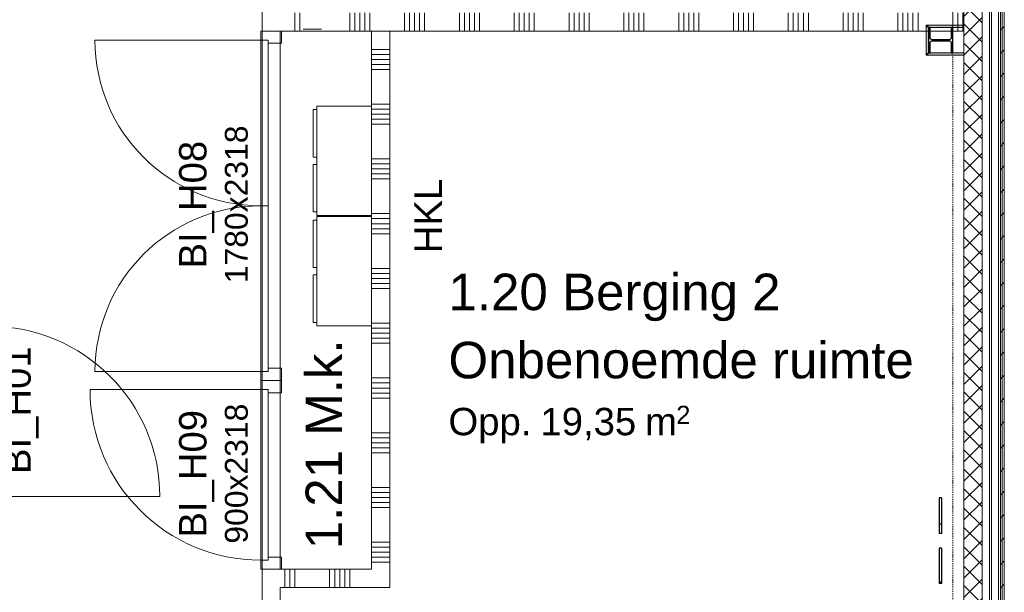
# Model space of a CAD drawing. Extents: x 0 to 92550, y 0 to 59400.
# Tile 51 of 87: x 54633 to 60021, y 14026 to 17162. Entities that reach past the tile are written whole.
import ezdxf
from ezdxf.xclip import XClip

# ---------------------------------------------------------------- set-up
doc = ezdxf.new("R2010")
doc.units = 0
doc.header["$MEASUREMENT"] = 0
doc.header["$XCLIPFRAME"] = 0
doc.linetypes.add('Streep-punt fijn', pattern=[1251.000023, 626.000023, -312.5, 0, -312.5])
doc.linetypes.add('Wipeout_Contour', pattern=[100000, 0, -100000])
for name, color, linetype in [('ZZ 21 Buitenwand algemeen', 7, 'Continuous'), ('ZZ 21 Buitenwand spouwblad baksteen', 7, 'Continuous'), ('ZZ 22 Binnenwand metal stud', 7, 'Continuous'), ('ZZ 28 HDC staalconstructies', 7, 'Continuous'), ('ZZ 41 Buitenwandafwerking gevelhout', 7, 'Continuous'), ('ZZ 42 Aftimmerwerk algemeen', 7, 'Continuous'), ('ZZ 61 Elektra', 7, 'Continuous'), ('ZZ 72 Vaste inrichting', 7, 'Continuous'), ('ZZ A Stramien', 7, 'Continuous'), ('ZZ Info_tekst Algemeen', 7, 'Continuous'), ('ZZ Zone Gebruiksruimten', 7, 'Continuous')]:
    doc.layers.add(name, color=color, linetype=linetype)
doc.styles.add('GENERATED_STYLE_1', font='arial.ttf')
pattern_1 = [(45, (5738.87, 6500), (-159.099, 159.099), []), (45, (5685.83, 6553.03), (-159.099, 159.099), [])]

# ---------------------------------------------------------------- blocks, each defined once
blk = doc.blocks.new('*X78')
at = {"layer": 'ZZ 22 Binnenwand metal stud', "color": 7, "linetype": 'Continuous', "lineweight": 5, "ltscale": 0.01}
for p, q in [((56138.9, 17200), (56138.9, 17199.1)), ((56138.9, 17199.1), (56138.9, 17100)), ((56166.3, 17200), (56166.3, 17199.1)), ((56166.3, 17199.1), (56166.3, 17100))]:
    blk.add_line(p, q, dxfattribs=at)
blk = doc.blocks.new('*X79')
at = {"layer": 'ZZ 22 Binnenwand metal stud', "color": 7, "linetype": 'Continuous', "lineweight": 5, "ltscale": 0.01}
for p, q in [((56438.9, 17200), (56438.9, 17199.1)), ((56438.9, 17199.1), (56438.9, 17100)), ((56466.3, 17200), (56466.3, 17199.1)), ((56466.3, 17199.1), (56466.3, 17100)), ((56493.7, 17200), (56493.7, 17199.1)), ((56493.7, 17199.1), (56493.7, 17100)), ((56521.2, 17200), (56521.2, 17199.1)), ((56521.2, 17199.1), (56521.2, 17100)), ((56548.6, 17200), (56548.6, 17199.1)), ((56548.6, 17199.1), (56548.6, 17100)), ((56738.9, 17200), (56738.9, 17199.1)), ((56738.9, 17199.1), (56738.9, 17100)), ((56766.3, 17200), (56766.3, 17199.1)), ((56766.3, 17199.1), (56766.3, 17100)), ((56793.7, 17200), (56793.7, 17199.1)), ((56793.7, 17199.1), (56793.7, 17100)), ((56821.2, 17200), (56821.2, 17199.1)), ((56821.2, 17199.1), (56821.2, 17100)), ((56848.6, 17200), (56848.6, 17199.1)), ((56848.6, 17199.1), (56848.6, 17100)), ((57038.9, 17200), (57038.9, 17199.1)), ((57038.9, 17199.1), (57038.9, 17100)), ((57066.3, 17200), (57066.3, 17199.1)), ((57066.3, 17199.1), (57066.3, 17100)), ((57093.7, 17200), (57093.7, 17199.1)), ((57093.7, 17199.1), (57093.7, 17100)), ((57121.2, 17200), (57121.2, 17199.1)), ((57121.2, 17199.1), (57121.2, 17100)), ((57148.6, 17200), (57148.6, 17199.1)), ((57148.6, 17199.1), (57148.6, 17100)), ((57338.9, 17200), (57338.9, 17199.1)), ((57338.9, 17199.1), (57338.9, 17100)), ((57366.3, 17200), (57366.3, 17199.1)), ((57366.3, 17199.1), (57366.3, 17100)), ((57393.7, 17200), (57393.7, 17199.1)), ((57393.7, 17199.1), (57393.7, 17100)), ((57421.2, 17200), (57421.2, 17199.1)), ((57421.2, 17199.1), (57421.2, 17100)), ((57448.6, 17200), (57448.6, 17199.1)), ((57448.6, 17199.1), (57448.6, 17100)), ((57638.9, 17200), (57638.9, 17199.1)), ((57638.9, 17199.1), (57638.9, 17100)), ((57666.3, 17200), (57666.3, 17199.1)), ((57666.3, 17199.1), (57666.3, 17100)), ((57693.7, 17200), (57693.7, 17199.1)), ((57693.7, 17199.1), (57693.7, 17100)), ((57721.2, 17200), (57721.2, 17199.1)), ((57721.2, 17199.1), (57721.2, 17100)), ((57748.6, 17200), (57748.6, 17199.1)), ((57748.6, 17199.1), (57748.6, 17100)), ((57938.9, 17200), (57938.9, 17199.1)), ((57938.9, 17199.1), (57938.9, 17100)), ((57966.3, 17200), (57966.3, 17199.1)), ((57966.3, 17199.1), (57966.3, 17100)), ((57993.7, 17200), (57993.7, 17199.1)), ((57993.7, 17199.1), (57993.7, 17100)), ((58021.2, 17200), (58021.2, 17199.1)), ((58021.2, 17199.1), (58021.2, 17100)), ((58048.6, 17200), (58048.6, 17199.1)), ((58048.6, 17199.1), (58048.6, 17100)), ((58238.9, 17200), (58238.9, 17199.1)), ((58238.9, 17199.1), (58238.9, 17100)), ((58266.3, 17200), (58266.3, 17199.1)), ((58266.3, 17199.1), (58266.3, 17100)), ((58293.7, 17200), (58293.7, 17199.1)), ((58293.7, 17199.1), (58293.7, 17100)), ((58321.2, 17200), (58321.2, 17199.1)), ((58321.2, 17199.1), (58321.2, 17100)), ((58348.6, 17200), (58348.6, 17199.1)), ((58348.6, 17199.1), (58348.6, 17100)), ((58538.9, 17200), (58538.9, 17199.1)), ((58538.9, 17199.1), (58538.9, 17100)), ((58566.3, 17200), (58566.3, 17199.1)), ((58566.3, 17199.1), (58566.3, 17100)), ((58593.7, 17200), (58593.7, 17199.1)), ((58593.7, 17199.1), (58593.7, 17100)), ((58621.2, 17200), (58621.2, 17199.1)), ((58621.2, 17199.1), (58621.2, 17100)), ((58648.6, 17200), (58648.6, 17199.1)), ((58648.6, 17199.1), (58648.6, 17100)), ((58838.9, 17200), (58838.9, 17199.1)), ((58838.9, 17199.1), (58838.9, 17100)), ((58866.3, 17200), (58866.3, 17199.1)), ((58866.3, 17199.1), (58866.3, 17100)), ((58893.7, 17200), (58893.7, 17199.1)), ((58893.7, 17199.1), (58893.7, 17100)), ((58921.2, 17200), (58921.2, 17199.1)), ((58921.2, 17199.1), (58921.2, 17100)), ((58948.6, 17200), (58948.6, 17199.1)), ((58948.6, 17199.1), (58948.6, 17100)), ((59138.9, 17200), (59138.9, 17199.1)), ((59138.9, 17199.1), (59138.9, 17100)), ((59166.3, 17200), (59166.3, 17199.1)), ((59166.3, 17199.1), (59166.3, 17100)), ((59193.7, 17200), (59193.7, 17199.1)), ((59193.7, 17199.1), (59193.7, 17100)), ((59221.2, 17200), (59221.2, 17199.1)), ((59221.2, 17199.1), (59221.2, 17100)), ((59248.6, 17200), (59248.6, 17199.1)), ((59248.6, 17199.1), (59248.6, 17100)), ((59438.9, 17200), (59438.9, 17199.1)), ((59438.9, 17199.1), (59438.9, 17100)), ((59466.3, 17200), (59466.3, 17199.1)), ((59466.3, 17199.1), (59466.3, 17100)), ((59493.7, 17200), (59493.7, 17199.1)), ((59493.7, 17199.1), (59493.7, 17100)), ((59521.2, 17200), (59521.2, 17199.1)), ((59521.2, 17199.1), (59521.2, 17100)), ((59548.6, 17200), (59548.6, 17199.1)), ((59548.6, 17199.1), (59548.6, 17100)), ((59738.9, 17200), (59738.9, 17199.1)), ((59738.9, 17199.1), (59738.9, 17100)), ((59766.3, 17200), (59766.3, 17199.1)), ((59766.3, 17199.1), (59766.3, 17100)), ((59793.7, 17200), (59793.7, 17199.1)), ((59793.7, 17199.1), (59793.7, 17100))]:
    blk.add_line(p, q, dxfattribs=at)
blk = doc.blocks.new('*X107')
at = {"layer": 'ZZ 22 Binnenwand metal stud', "color": 7, "linetype": 'Continuous', "lineweight": 5, "ltscale": 0.01}
for p, q in [((56658.9, 17000), (56558.9, 17000)), ((56658.9, 16972.6), (56558.9, 16972.6)), ((56658.9, 16945.1), (56558.9, 16945.1)), ((56658.9, 16917.7), (56558.9, 16917.7)), ((56658.9, 16890.3), (56558.9, 16890.3)), ((56658.9, 16700), (56558.9, 16700)), ((56658.9, 16672.6), (56558.9, 16672.6)), ((56658.9, 16645.1), (56558.9, 16645.1)), ((56658.9, 16617.7), (56558.9, 16617.7)), ((56658.9, 16590.3), (56558.9, 16590.3)), ((56658.9, 16400), (56558.9, 16400)), ((56658.9, 16372.6), (56558.9, 16372.6)), ((56658.9, 16345.1), (56558.9, 16345.1)), ((56658.9, 16317.7), (56558.9, 16317.7)), ((56658.9, 16290.3), (56558.9, 16290.3)), ((56658.9, 16100), (56558.9, 16100)), ((56658.9, 16072.6), (56558.9, 16072.6)), ((56658.9, 16045.1), (56558.9, 16045.1)), ((56658.9, 16017.7), (56558.9, 16017.7)), ((56658.9, 15990.3), (56558.9, 15990.3)), ((56658.9, 15800), (56558.9, 15800)), ((56658.9, 15772.6), (56558.9, 15772.6)), ((56658.9, 15745.1), (56558.9, 15745.1)), ((56658.9, 15717.7), (56558.9, 15717.7)), ((56658.9, 15690.3), (56558.9, 15690.3)), ((56658.9, 15500), (56558.9, 15500)), ((56658.9, 15472.6), (56558.9, 15472.6)), ((56658.9, 15445.1), (56558.9, 15445.1)), ((56658.9, 15417.7), (56558.9, 15417.7)), ((56658.9, 15390.3), (56558.9, 15390.3)), ((56658.9, 15200), (56558.9, 15200)), ((56658.9, 15172.6), (56558.9, 15172.6)), ((56658.9, 15145.1), (56558.9, 15145.1)), ((56658.9, 15117.7), (56558.9, 15117.7)), ((56658.9, 15090.3), (56558.9, 15090.3)), ((56658.9, 14900), (56558.9, 14900)), ((56658.9, 14872.6), (56558.9, 14872.6)), ((56658.9, 14845.1), (56558.9, 14845.1)), ((56658.9, 14817.7), (56558.9, 14817.7)), ((56658.9, 14790.3), (56558.9, 14790.3)), ((56658.9, 14600), (56558.9, 14600)), ((56658.9, 14572.6), (56558.9, 14572.6)), ((56658.9, 14545.1), (56558.9, 14545.1)), ((56658.9, 14517.7), (56558.9, 14517.7)), ((56658.9, 14490.3), (56558.9, 14490.3)), ((56658.9, 14300), (56558.9, 14300)), ((56658.9, 14272.6), (56558.9, 14272.6)), ((56658.9, 14245.1), (56558.9, 14245.1)), ((56658.9, 14217.7), (56558.9, 14217.7)), ((56658.9, 14190.3), (56558.9, 14190.3))]:
    blk.add_line(p, q, dxfattribs=at)
blk = doc.blocks.new('*X126')
at = {"layer": 'ZZ 22 Binnenwand metal stud', "color": 7, "linetype": 'Continuous', "lineweight": 5, "ltscale": 0.01}
for p, q in [((56084, 14052), (56084, 14152)), ((56111.4, 14052), (56111.4, 14152)), ((56138.9, 14052), (56138.9, 14152)), ((56329.1, 14052), (56329.1, 14152)), ((56356.6, 14052), (56356.6, 14152)), ((56384, 14052), (56384, 14152)), ((56411.4, 14052), (56411.4, 14152)), ((56438.9, 14052), (56438.9, 14152))]:
    blk.add_line(p, q, dxfattribs=at)
blk = doc.blocks.new('*X197')
at = {"layer": 'ZZ 22 Binnenwand metal stud', "color": 7, "linetype": 'Continuous', "lineweight": 5, "ltscale": 0.01}
for p, q in [((56183.9, 18309.7), (56283.9, 18309.7)), ((56183.9, 18282.3), (56283.9, 18282.3)), ((56183.9, 18254.9), (56283.9, 18254.9)), ((56183.9, 18227.4), (56283.9, 18227.4)), ((56183.9, 18200), (56283.9, 18200)), ((56183.9, 18009.7), (56283.9, 18009.7)), ((56183.9, 17982.3), (56283.9, 17982.3)), ((56183.9, 17954.9), (56283.9, 17954.9)), ((56183.9, 17927.4), (56283.9, 17927.4)), ((56183.9, 17900), (56283.9, 17900)), ((56183.9, 17709.7), (56283.9, 17709.7)), ((56183.9, 17682.3), (56283.9, 17682.3)), ((56183.9, 17654.9), (56283.9, 17654.9)), ((56183.9, 17627.4), (56283.9, 17627.4)), ((56183.9, 17600), (56283.9, 17600)), ((56183.9, 17409.7), (56283.9, 17409.7)), ((56183.9, 17382.3), (56283.9, 17382.3)), ((56183.9, 17354.9), (56283.9, 17354.9)), ((56183.9, 17327.4), (56283.9, 17327.4)), ((56183.9, 17300), (56283.9, 17300)), ((56183.9, 17109.7), (56283.9, 17109.7))]:
    blk.add_line(p, q, dxfattribs=at)
blk = doc.blocks.new('Drawing_1_1', base_point=(5738.9, 6500))
at = {"layer": 'ZZ 21 Buitenwand algemeen', "linetype": 'Continuous', "lineweight": 0, "true_color": 0x000000}
h = blk.add_hatch(dxfattribs=at)
h.set_pattern_fill('415_Isolatie_ruit_0001', color=18, style=0, pattern_type=2)
h.set_pattern_definition([(135, (5738.87, 6500), (53.03301, 53.03301), []), (225, (5738.87, 6500), (-53.03301, 53.03301), [])])
h.paths.add_polyline_path([(59799.9, 11439), (59899.9, 11439), (59899.9, 22982), (59799.9, 22982)])
at = {"layer": 'ZZ 28 HDC staalconstructies', "linetype": 'Continuous', "lineweight": 0, "true_color": 0x000000}
h = blk.add_hatch(dxfattribs=at)
h.set_pattern_fill('515_Staal_0001', color=18, style=0, pattern_type=2)
h.set_pattern_definition([(225, (59605.87, 17120), (-159.1, 159.1), []), (225, (59552.83, 17173.03), (-159.1, 159.1), [])])
h.paths.add_polyline_path([(59730.4, 17035.3), (59730.4, 16980), (59738.9, 16980), (59738.9, 17120), (59730.4, 17120), (59730.4, 17064.8, -0.414214), (59718.4, 17052.8), (59626.4, 17052.8, -0.414214), (59614.4, 17064.8), (59614.4, 17120), (59605.9, 17120), (59605.9, 16980), (59614.4, 16980), (59614.4, 17035.3, -0.414214), (59626.4, 17047.3), (59718.4, 17047.3, -0.414214)])
h = blk.add_hatch(dxfattribs=at)
h.set_pattern_fill('515_Staal_0001', color=18, style=0, pattern_type=2)
h.set_pattern_definition(pattern_1)
h.paths.add_polyline_path([(59676.8, 14542.8), (59664.8, 14542.8), (59664.6, 14349.1), (59676.6, 14349.1)])
h = blk.add_hatch(dxfattribs=at)
h.set_pattern_fill('515_Staal_0001', color=18, style=0, pattern_type=2)
h.set_pattern_definition(pattern_1)
h.paths.add_polyline_path([(59676.6, 14267.4), (59664.6, 14267.4), (59664.5, 14073.7), (59676.5, 14073.7)])
at = {"layer": 'ZZ 42 Aftimmerwerk algemeen', "linetype": 'Continuous', "lineweight": 0, "true_color": 0x7f7f7f}
for points in [[(59605.9, 17132), (59593.9, 17132), (59605.9, 17120)], [(59605.9, 17120), (59593.9, 17132), (59593.9, 17120)], [(59605.9, 16980), (59605.9, 17120), (59593.9, 17120), (59593.9, 16980)], [(59605.9, 17120), (59799.9, 17120), (59799.9, 17132), (59605.9, 17132)], [(59605.9, 16980), (59593.9, 16968), (59605.9, 16968)], [(59593.9, 16980), (59593.9, 16968), (59605.9, 16980)], [(59605.9, 16968), (59799.9, 16968), (59799.9, 16980), (59605.9, 16980)]]:
    blk.add_hatch(color=8, dxfattribs=at).paths.add_polyline_path(points)
at = {"layer": 'ZZ 21 Buitenwand algemeen', "color": 7, "linetype": 'Continuous', "lineweight": 15, "ltscale": 0.01, "flags": 128}
for points in [[(59799.9, 22982), (59799.9, 11439)], [(59899.9, 11439), (59899.9, 22982)]]:
    blk.add_lwpolyline(points, dxfattribs=at)
at = {"layer": 'ZZ 22 Binnenwand metal stud', "color": 7, "linetype": 'Continuous', "lineweight": 9, "ltscale": 0.01}
for p, q in [((56065.9, 17100), (55951.9, 17100)), ((55951.9, 17100), (55951.9, 17050)), ((56065.9, 17033), (56065.9, 17100)), ((55951.9, 17050), (55044.9, 17050)), ((55951.9, 17050), (55991.9, 17050)), ((55951.9, 16143), (55951.9, 17050)), ((55951.9, 17050), (55991.9, 17050)), ((55991.9, 17050), (55991.9, 17033)), ((55991.9, 17050), (55991.9, 16143)), ((55991.9, 17033), (56065.9, 17033)), ((55991.9, 16143), (55951.9, 16143)), ((55951.9, 16143), (55951.9, 15236)), ((55991.9, 16143), (55951.9, 16143)), ((55991.9, 15236), (55991.9, 16143)), ((56065.9, 15253), (55991.9, 15253)), ((55991.9, 15253), (55991.9, 15236)), ((56065.9, 15186), (56065.9, 15253)), ((55951.9, 15236), (55044.9, 15236)), ((55991.9, 15236), (55951.9, 15236)), ((55951.9, 15236), (55951.9, 15186)), ((55951.9, 15236), (55991.9, 15236)), ((55951.9, 15186), (56065.9, 15186)), ((56065.9, 15186), (55951.9, 15186)), ((55951.9, 15186), (55951.9, 15136)), ((56065.9, 15119), (56065.9, 15186)), ((55951.9, 15136), (55017.9, 15136)), ((55951.9, 15136), (55991.9, 15136)), ((55951.9, 14202), (55951.9, 15136)), ((55951.9, 15136), (55991.9, 15136)), ((55991.9, 15136), (55991.9, 15119)), ((55991.9, 15136), (55991.9, 14202)), ((55991.9, 15119), (56065.9, 15119)), ((54465.9, 14550), (55399.9, 14550)), ((55991.9, 14202), (55951.9, 14202)), ((55951.9, 14202), (55951.9, 14152)), ((55991.9, 14202), (55951.9, 14202)), ((56065.9, 14219), (55991.9, 14219)), ((55991.9, 14219), (55991.9, 14202)), ((56065.9, 14152), (56065.9, 14219)), ((55951.9, 14152), (56065.9, 14152))]:
    blk.add_line(p, q, dxfattribs=at)
at = {"layer": 'ZZ 22 Binnenwand metal stud', "color": 7, "linetype": 'Continuous', "lineweight": 15, "ltscale": 0.01}
for p, q in [((55958.9, 17100), (56058.9, 17100)), ((55958.9, 17100), (56058.9, 17100)), ((55958.9, 17100), (56058.9, 17100)), ((55958.9, 15186), (56058.9, 15186)), ((55958.9, 15186), (56058.9, 15186)), ((55958.9, 15186), (56058.9, 15186)), ((55958.9, 15186), (56058.9, 15186)), ((55958.9, 14152), (56058.9, 14152)), ((55958.9, 14152), (56058.9, 14152)), ((55958.9, 14152), (56058.9, 14152))]:
    blk.add_line(p, q, dxfattribs=at)
at = {"layer": 'ZZ 22 Binnenwand metal stud', "color": 7, "linetype": 'Continuous', "lineweight": 15, "ltscale": 0.01, "flags": 128}
for points in [[(55958.9, 23213), (55958.9, 17100)], [(59799.9, 17100), (59799.9, 17200)], [(56058.9, 17100), (56183.9, 17100)], [(56283.9, 17100), (56183.9, 17100)], [(56283.9, 17100), (59799.9, 17100)], [(56558.9, 17100), (56658.9, 17100)], [(56558.9, 17100), (56558.9, 14152)], [(56658.9, 14052), (56658.9, 17100)], [(55958.9, 14152), (55958.9, 12643)], [(56558.9, 14152), (56058.9, 14152)], [(56058.9, 12643), (56058.9, 14052)], [(56058.9, 14052), (56558.9, 14052)], [(56658.9, 14052), (56558.9, 14052)]]:
    blk.add_lwpolyline(points, dxfattribs=at)
at = {"layer": 'ZZ 22 Binnenwand metal stud', "color": 7, "linetype": 'Continuous', "lineweight": 9, "ltscale": 0.01}
for centre, radius, start, end in [((55951.9, 17050), 907, 180, 270), ((55951.9, 15236), 907, 90, 180), ((54465.9, 14550), 934, 0, 90), ((55951.9, 15136), 934, 180, 270)]:
    blk.add_arc(centre, radius, start, end, dxfattribs=at)
at = {"layer": 'ZZ 28 HDC staalconstructies', "color": 7, "linetype": 'Continuous', "lineweight": 25, "ltscale": 0.01}
for p, q in [((59664.8, 14542.8), (59664.6, 14349.1)), ((59676.8, 14542.8), (59664.8, 14542.8)), ((59676.8, 14542.8), (59676.6, 14349.1)), ((59676.6, 14349.1), (59664.6, 14349.1)), ((59664.6, 14267.4), (59664.5, 14073.7)), ((59676.6, 14267.4), (59664.6, 14267.4)), ((59676.6, 14267.4), (59676.5, 14073.7)), ((59676.5, 14073.7), (59664.5, 14073.7))]:
    blk.add_line(p, q, dxfattribs=at)
at = {"layer": 'ZZ 28 HDC staalconstructies', "color": 7, "linetype": 'Continuous', "lineweight": 25, "ltscale": 0.01, "flags": 128}
blk.add_lwpolyline([(59730.4, 17035.3), (59730.4, 16980), (59738.9, 16980), (59738.9, 17120), (59730.4, 17120), (59730.4, 17064.8, -0.414214), (59718.4, 17052.8), (59626.4, 17052.8, -0.414214), (59614.4, 17064.8), (59614.4, 17120), (59605.9, 17120), (59605.9, 16980), (59614.4, 16980), (59614.4, 17035.3, -0.414214), (59626.4, 17047.3), (59718.4, 17047.3, -0.414214)], format="xyb", close=True, dxfattribs=at)
at = {"layer": 'ZZ 41 Buitenwandafwerking gevelhout', "color": 7, "linetype": 'Continuous', "lineweight": 5, "ltscale": 0.01, "flags": 128}
blk.add_lwpolyline([(59899.9, 23130), (59899.9, 11339)], dxfattribs=at)
at = {"layer": 'ZZ 42 Aftimmerwerk algemeen', "color": 7, "linetype": 'Continuous', "lineweight": 9, "ltscale": 0.01, "flags": 128}
for points in [[(59593.9, 17132), (59605.9, 17132)], [(59593.9, 17132), (59593.9, 16968)], [(59799.9, 17132), (59605.9, 17132)], [(59605.9, 16980), (59605.9, 17120)], [(59605.9, 17120), (59799.9, 17120)], [(59799.9, 17132), (59799.9, 17120)], [(59799.9, 16980), (59605.9, 16980)], [(59799.9, 16968), (59799.9, 16980)], [(59593.9, 16968), (59605.9, 16968)], [(59605.9, 16968), (59799.9, 16968)]]:
    blk.add_lwpolyline(points, dxfattribs=at)
at = {"layer": 'ZZ 61 Elektra', "color": 7, "linetype": 'Continuous', "lineweight": 5, "ltscale": 0.01, "flags": 128}
for points in [[(56258.3, 16670.3), (56239.2, 16670.3), (56239.2, 16410), (56258.3, 16410)], [(56558.9, 16090.3), (56558.9, 16689.3), (56258.3, 16689.3), (56258.3, 16090.3), (56558.9, 16090.3), (56258.3, 16090.3), (56258.3, 16689.3), (56558.9, 16689.3)], [(56239.2, 16109.4), (56258.3, 16109.4), (56258.3, 16369.7), (56239.2, 16369.7)], [(56258.3, 16065), (56239.2, 16065), (56239.2, 15804.6), (56258.3, 15804.6)], [(56558.9, 15485), (56558.9, 16084), (56258.3, 16084), (56258.3, 15485), (56558.9, 15485), (56258.3, 15485), (56258.3, 16084), (56558.9, 16084)], [(56239.2, 15504), (56258.3, 15504), (56258.3, 15764.4), (56239.2, 15764.4)]]:
    blk.add_lwpolyline(points, close=True, dxfattribs=at)
at = {"layer": 'ZZ A Stramien', "color": 7, "linetype": 'Streep-punt fijn', "lineweight": 9, "ltscale": 0.01}
blk.add_line((59738.9, 6500), (59738.9, 52900), dxfattribs=at)
at = {"layer": 'ZZ Zone Gebruiksruimten', "color": 255, "linetype": 'Continuous', "lineweight": 0, "ltscale": 0.01, "flags": 128}
for points in [[(55958.9, 22700), (54458.9, 22700), (54458.9, 11567), (55958.9, 11567)], [(56658.9, 14052), (56058.9, 14052), (56058.9, 11439), (59799.9, 11439), (59799.9, 17100), (56658.9, 17100)], [(56558.9, 17100), (56058.9, 17100), (56058.9, 14152), (56558.9, 14152)]]:
    blk.add_lwpolyline(points, close=True, dxfattribs=at)
at = {"layer": 'ZZ 72 Vaste inrichting', "color": 7, "linetype": 'Continuous', "lineweight": 25, "ltscale": 0.01}
for name in ['*X197', '*X78', '*X79', '*X107', '*X126']:
    blk.add_blockref(name, (0, 0), dxfattribs=at)
at = {"layer": 'ZZ 22 Binnenwand metal stud', "color": 7, "linetype": 'Continuous', "lineweight": 5, "rotation": 90, "style": 'GENERATED_STYLE_1'}
for s, insert, char_height, attachment_point in [('\\A1;{\\pql;\\fArial|b0|i0|c0|p0;\\W1.000000;1780x2318}', (55882.5, 15718.8), 125, 7), ('\\A1;{\\pql;\\fArial|b0|i0|c0|p0;\\W1.000000;BI_H08}', (55698.3, 15799.9), 150, 7), ('\\A1;{\\pql;\\fArial|b0|i0|c0|p0;\\W1.000000;BI_H01}', (54543.2, 14673.9), 150, 1), ('\\A1;{\\pql;\\fArial|b0|i0|c0|p0;\\W1.000000;BI_H09}', (55698.3, 14325.9), 150, 7), ('\\A1;{\\pql;\\fArial|b0|i0|c0|p0;\\W1.000000;900x2318}', (55882.5, 14292.5), 125, 7)]:
    blk.add_mtext(s, dxfattribs=dict(at, insert=insert, char_height=char_height, attachment_point=attachment_point))
at = {"layer": 'ZZ Info_tekst Algemeen', "color": 7, "linetype": 'Continuous', "lineweight": 5, "insert": (56868.2, 16087.2), "char_height": 150, "attachment_point": 5, "rotation": 90, "style": 'GENERATED_STYLE_1'}
blk.add_mtext('\\A1;{\\pqc;\\fArial|b0|i0|c0|p0;\\W1.000000;HKL}', dxfattribs=at)
at = {"layer": 'ZZ Zone Gebruiksruimten', "color": 7, "linetype": 'Continuous', "lineweight": 5, "attachment_point": 1, "style": 'GENERATED_STYLE_1'}
for s, insert, char_height in [('\\A1;{\\pql;\\pt0;\\fArial|b0|i0|c0|p0;\\W1.000000;1.20 Berging 2}', (56979.1, 15771.4), 200), ('\\A1;{\\pql;\\pt0;\\fArial|b0|i0|c0|p0;\\W1.000000;Onbenoemde ruimte}', (56979.1, 15398.1), 200), ('\\A1;{\\pql;\\pt0;\\fArial|b0|i0|c0|p0;\\W1.000000;Opp. }', (56979.1, 15036.4), 150), ('\\A1;{\\pql;\\fArial|b0|i0|c0|p0;\\W1.000000;19,35}', (57482.3, 15036.4), 150), ('\\A1;{\\pql;\\fArial|b0|i0|c0|p0;\\W1.000000;2}', (58225.6, 15047.8), 100), ('\\A1;{\\pql;\\fArial|b0|i0|c0|p0;\\W1.000000; m}', (57997.1, 15036.4), 150)]:
    blk.add_mtext(s, dxfattribs=dict(at, insert=insert, char_height=char_height))
at = {"layer": 'ZZ Zone Gebruiksruimten', "color": 7, "linetype": 'Continuous', "lineweight": 5, "insert": (56197.4, 14262), "char_height": 200, "attachment_point": 1, "rotation": 90, "style": 'GENERATED_STYLE_1'}
blk.add_mtext('\\A1;{\\pql;\\pt0;\\fArial|b0|i0|c0|p0;\\W1.000000;1.21 M.k.}', dxfattribs=at)
at = {"color": 254, "linetype": 'Wipeout_Contour', "lineweight": 0, "ltscale": 250698.108504}
blk.add_wipeout([(60009.9, 11249), (60009.9, 23130), (59989.9, 23130), (59989.9, 11249)], dxfattribs=at).dxf.layer = 'ZZ 21 Buitenwand spouwblad baksteen'
at = {"layer": 'ZZ 41 Buitenwandafwerking gevelhout', "color": 7, "linetype": 'Continuous', "lineweight": 9, "ltscale": 0.01, "flags": 128}
blk.add_lwpolyline([(60020.9, 11239), (60020.9, 23130)], dxfattribs=at)
at = {"color": 254, "linetype": 'Wipeout_Contour', "lineweight": 0, "ltscale": 250582.474205}
blk.add_wipeout([(59989.9, 11299), (59989.9, 23130), (59939.9, 23130), (59939.9, 11299)], dxfattribs=at).dxf.layer = 'ZZ 21 Buitenwand spouwblad baksteen'
at = {"layer": 'ZZ 41 Buitenwandafwerking gevelhout', "linetype": 'Continuous', "lineweight": 0, "true_color": 0x000000}
h = blk.add_hatch(dxfattribs=at)
h.set_pattern_fill('310_Naaldhout__01__0001', color=18, style=0, pattern_type=2)
h.set_pattern_definition([(45, (5738.87, 6500), (-63.63961, 63.63961), [])])
h.paths.add_polyline_path([(59999.9, 23130), (59999.9, 11239), (60020.9, 11239), (60020.9, 23130)])
at = {"layer": 'ZZ 21 Buitenwand spouwblad baksteen', "color": 7, "linetype": 'Continuous', "lineweight": 15, "ltscale": 0.01}
blk.add_line((59989.9, 11299), (59989.9, 23130), dxfattribs=at)
at = {"layer": 'ZZ 21 Buitenwand spouwblad baksteen', "color": 7, "linetype": 'Continuous', "lineweight": 15, "ltscale": 0.01, "flags": 128}
for points in [[(60009.9, 11249), (60009.9, 23130)], [(59939.9, 23060), (59939.9, 11299)]]:
    blk.add_lwpolyline(points, dxfattribs=at)
at = {"layer": 'ZZ 41 Buitenwandafwerking gevelhout', "color": 7, "linetype": 'Continuous', "lineweight": 5, "ltscale": 0.01}
for p, q in [((59949.9, 11339), (59949.9, 23130)), ((59999.9, 11289), (59999.9, 23130))]:
    blk.add_line(p, q, dxfattribs=at)

msp = doc.modelspace()

# ---------------------------------------------------------------- block references
at = {"color": 7, "linetype": 'Continuous', "lineweight": 25, "ltscale": 0.01}
ref = msp.add_blockref('Drawing_1_1', (5738.9, 6500), dxfattribs=at)
XClip(ref).set_block_clipping_path([(1000, 1000), (66950, 58400)])

doc.saveas('drawing.dxf')
